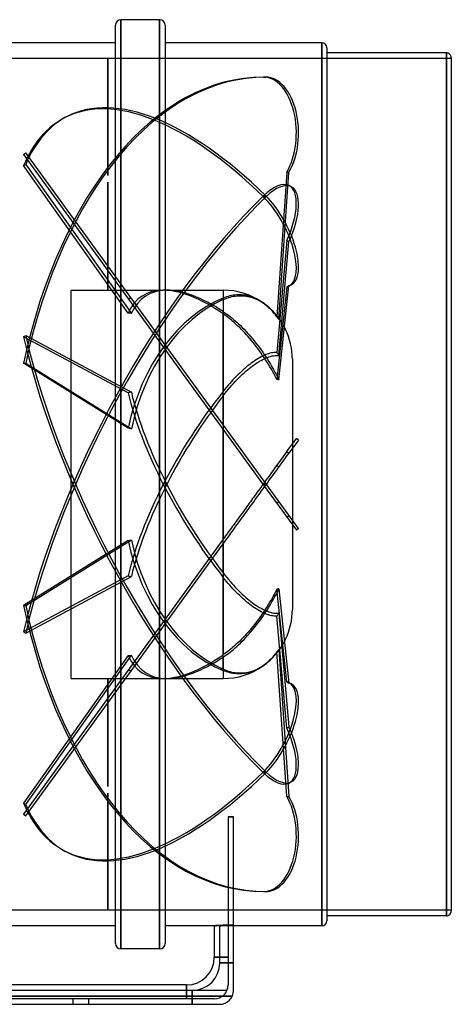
# Model space of a CAD drawing. Header units: millimetres. Extents: x -225 to 225, y -188 to 168.
# Tile 2 of 2: x 69 to 225, y -188 to 168. Entities that reach past the tile are written whole.
import ezdxf

# ---------------------------------------------------------------- set-up
doc = ezdxf.new("R2010")
doc.units = ezdxf.units.MM
doc.layers.add('HIDDEN', color=7, linetype='Continuous')
doc.layers.add('THICK', color=7, linetype='Continuous')

msp = doc.modelspace()

# ---------------------------------------------------------------- linework, layer by layer
at = {"layer": 'HIDDEN'}
for p, q in [((105.5, 0), (105.5, 168)), ((119.5, 0), (119.5, 168)), ((178.2, 0), (178.2, 159.6)), ((100.75, 154), (-225, 154)), ((100.75, 154), (100.75, 154)), ((100.75, 154), (100.75, 154)), ((100.75, 154), (100.75, 154)), ((100.75, 154), (100.75, 154)), ((100.75, 154), (100.75, 154)), ((100.75, 154), (100.75, 154)), ((100.75, 154), (100.75, 154)), ((100.75, 154), (100.75, 154)), ((100.75, 154), (100.75, 154)), ((100.75, 154), (100.75, 154)), ((100.75, 154), (100.75, 154)), ((100.75, 154), (100.75, 154)), ((100.75, 154), (100.75, 154)), ((100.75, 111.66), (100.75, 154)), ((100.75, 154), (100.75, 111.67)), ((100.75, 154), (100.75, 154)), ((100.75, 154), (100.75, 154)), ((100.75, 154), (100.75, 154)), ((100.75, 154), (100.75, 154)), ((100.75, 154), (100.75, 154)), ((100.75, 154), (100.75, 154)), ((100.75, 154), (100.75, 154)), ((100.75, 154), (100.75, 154)), ((100.75, 154), (100.75, 154)), ((100.75, 154), (100.75, 154)), ((100.75, 154), (100.75, 154)), ((100.75, 154), (100.75, 154)), ((100.75, 154), (100.75, 154)), ((100.75, 154), (100.75, 154)), ((100.75, 154), (100.75, 154)), ((100.75, 154), (100.75, 154)), ((100.75, 154), (100.75, 154)), ((100.75, 154), (100.75, 154)), ((100.75, 154), (100.75, 154)), ((100.75, 154), (100.75, 154)), ((100.75, 154), (100.75, 154)), ((100.75, 154), (100.75, 154)), ((100.75, 154), (100.75, 154)), ((100.75, 154), (100.75, 154)), ((100.75, 154), (100.75, 154)), ((100.75, 154), (100.75, 154)), ((100.75, 154), (100.75, 154)), ((100.75, 154), (100.75, 154)), ((100.75, 154), (100.75, 154)), ((100.75, 154), (100.75, 154)), ((100.75, 154), (100.75, 154)), ((100.75, 154), (100.75, 154)), ((100.75, 154), (100.75, 154)), ((100.75, 154), (100.75, 154)), ((100.75, 154), (100.75, 154)), ((100.75, 154), (100.75, 154)), ((100.75, 154), (100.75, 154)), ((100.75, 154), (100.75, 154)), ((100.75, 154), (100.75, 154)), ((100.75, 154), (100.75, 154)), ((100.75, 154), (100.75, 154)), ((100.75, 154), (100.75, 154)), ((100.75, 154), (100.75, 154)), ((100.75, 154), (100.75, 154)), ((100.75, 154), (100.75, 154)), ((100.75, 154), (100.75, 154)), ((100.75, 154), (100.75, 154)), ((100.75, 154), (100.75, 154)), ((100.75, 154), (100.75, 154)), ((225, 154), (100.75, 154)), ((223.2, 0), (223.2, 156)), ((157.1, 147.25), (157.9, 147.25)), ((86.05, 133.01), (85.24, 132.59)), ((70.24, 119.25), (71.05, 119.84)), ((70.24, 119.25), (157.1, -0.29)), ((157.9, 0.29), (71.05, 119.84)), ((70.24, 115.28), (71.05, 115.7)), ((108.07, 61.9), (70.24, 115.28)), ((71.05, 115.7), (109.26, 61.79)), ((165.47, 112.83), (161.91, 60.56)), ((162.66, 59.66), (166.28, 112.83)), ((165.47, 112.83), (166.28, 112.83)), ((100.75, 70.2), (100.75, 109.26)), ((100.75, 109.26), (100.75, 70.2)), ((167.12, 107.59), (166.31, 108)), ((157.1, 103.91), (157.9, 104.33)), ((157.1, 104.33), (157.9, 103.91)), ((165.47, 88.15), (161.91, 47.72)), ((162.66, 46.61), (166.28, 87.73)), ((165.47, 88.15), (166.28, 87.73)), ((165.47, 71.42), (161.91, 37.93)), ((162.66, 37.77), (166.28, 71.84)), ((165.47, 71.42), (166.28, 71.84)), ((167.12, 72.14), (166.31, 71.72)), ((87.5, 0), (87.5, 70.2)), ((87.5, 70.2), (100.75, 70.2)), ((100.75, 70.2), (100.75, 70.2)), ((100.75, 70.2), (100.75, 70.2)), ((100.75, 70.2), (100.75, 70.2)), ((100.75, 70.2), (100.75, 70.2)), ((100.75, 70.2), (100.75, 70.2)), ((100.75, 70.2), (100.75, 70.2)), ((100.75, 70.2), (100.75, 70.2)), ((100.75, 70.2), (100.75, 70.2)), ((100.75, 70.2), (100.75, 70.2)), ((100.75, 70.2), (100.75, 70.2)), ((100.75, 70.2), (100.75, 70.2)), ((100.75, 70.2), (100.75, 70.2)), ((100.75, 70.2), (100.75, 70.2)), ((100.75, 70.2), (100.75, 70.2)), ((100.75, 70.2), (100.75, 70.2)), ((100.75, 70.2), (100.75, 70.2)), ((100.75, 70.2), (100.75, 70.2)), ((100.75, 70.2), (100.75, 70.2)), ((100.75, 70.2), (100.75, 70.2)), ((100.75, 70.2), (100.75, 70.2)), ((100.75, 70.2), (100.75, 70.2)), ((100.75, 70.2), (100.75, 70.2)), ((100.75, 70.2), (100.75, 70.2)), ((100.75, 70.2), (100.75, 70.2)), ((100.75, 70.2), (100.75, 70.2)), ((100.75, 70.2), (100.75, 70.2)), ((100.75, 70.2), (100.75, 70.2)), ((100.75, 70.2), (100.75, 70.2)), ((100.75, 70.2), (100.75, 70.2)), ((100.75, 70.2), (100.75, 70.2)), ((100.75, 70.2), (100.75, 70.2)), ((100.75, 70.2), (100.75, 70.2)), ((100.75, 70.2), (100.75, 70.2)), ((100.75, 70.2), (100.75, 70.2)), ((100.75, 70.2), (100.75, 70.2)), ((100.75, 70.2), (100.75, 70.2)), ((100.75, 70.2), (100.75, 70.2)), ((100.75, 70.2), (100.75, 70.2)), ((100.75, 70.2), (100.75, 70.2)), ((100.75, 70.2), (100.75, 70.2)), ((100.75, 70.2), (100.75, 70.2)), ((100.75, 70.2), (100.75, 70.2)), ((100.75, 70.2), (100.75, 70.2)), ((100.75, 70.2), (100.75, 70.2)), ((100.75, 70.2), (100.75, 70.2)), ((100.75, 70.2), (100.75, 70.2)), ((100.75, 70.2), (100.75, 70.2)), ((100.75, 70.2), (100.75, 70.2)), ((100.75, 70.2), (100.75, 70.2)), ((100.75, 70.2), (100.75, 70.2)), ((100.75, 70.2), (100.75, 70.2)), ((100.75, 70.2), (100.75, 70.2)), ((100.75, 70.2), (100.75, 70.2)), ((100.75, 70.2), (100.75, 70.2)), ((100.75, 70.2), (100.75, 70.2)), ((100.75, 70.2), (100.75, 70.2)), ((100.75, 70.2), (100.75, 70.2)), ((100.75, 70.2), (100.75, 70.2)), ((100.75, 70.2), (100.75, 70.2)), ((100.75, 70.2), (100.75, 70.2)), ((100.75, 70.2), (100.75, 70.2)), ((100.75, 70.2), (100.75, 70.2)), ((100.75, 70.2), (100.75, 70.2)), ((100.75, 70.2), (100.75, 70.2)), ((100.75, 70.2), (100.75, 70.2)), ((100.75, 70.2), (100.75, 70.2)), ((100.75, 70.2), (100.75, 70.2)), ((100.75, 70.2), (100.75, 70.2)), ((100.75, 70.2), (100.75, 70.2)), ((100.75, 70.2), (100.75, 70.2)), ((100.75, 70.2), (100.75, 70.2)), ((100.75, 70.2), (100.75, 70.2)), ((100.75, 70.2), (100.75, 70.2)), ((100.75, 70.2), (100.75, 70.2)), ((100.75, 70.2), (100.75, 70.2)), ((100.75, 70.2), (120.82, 70.2)), ((122.05, 70.2), (142.5, 70.2)), ((142.5, 70.2), (142.5, 62.45)), ((143.72, 67.79), (143.11, 67.58)), ((144.32, 67.97), (143.72, 67.79)), ((144.91, 68.12), (144.32, 67.97)), ((144.41, 67.54), (145.04, 67.72)), ((145.49, 68.24), (144.91, 68.12)), ((145.04, 67.72), (145.66, 67.87)), ((146.07, 68.34), (145.49, 68.24)), ((145.66, 67.87), (146.26, 67.98)), ((146.66, 68.42), (146.07, 68.34)), ((146.26, 67.98), (146.87, 68.08)), ((147.27, 68.47), (146.66, 68.42)), ((146.87, 68.08), (147.51, 68.15)), ((147.89, 68.5), (147.27, 68.47)), ((147.51, 68.15), (148.15, 68.19)), ((148.52, 68.5), (147.89, 68.5)), ((148.15, 68.19), (148.8, 68.2)), ((149.14, 68.48), (148.52, 68.5)), ((148.8, 68.2), (149.46, 68.18)), ((149.77, 68.42), (149.14, 68.48)), ((149.46, 68.18), (150.12, 68.13)), ((150.39, 68.34), (149.77, 68.42)), ((150.12, 68.13), (150.77, 68.05)), ((151, 68.23), (150.39, 68.34)), ((150.77, 68.05), (151.41, 67.93)), ((151.6, 68.1), (151, 68.23)), ((151.41, 67.93), (152.03, 67.8)), ((152.18, 67.94), (151.6, 68.1)), ((152.03, 67.8), (152.64, 67.63)), ((152.75, 67.76), (152.18, 67.94)), ((153.34, 67.55), (152.75, 67.76)), ((143.11, 67.58), (142.5, 67.35)), ((142.5, 66.83), (143.14, 67.1)), ((142.5, 66.83), (142.5, 33.63)), ((143.14, 67.1), (143.78, 67.33)), ((143.78, 67.33), (144.41, 67.54)), ((152.64, 67.63), (153.24, 67.44)), ((153.24, 67.44), (153.85, 67.22)), ((153.93, 67.31), (153.34, 67.55)), ((153.85, 67.22), (154.48, 66.96)), ((154.53, 67.04), (153.93, 67.31)), ((154.48, 66.96), (155.11, 66.66)), ((155.13, 66.73), (154.53, 67.04)), ((155.11, 66.66), (155.74, 66.33)), ((155.72, 66.4), (155.13, 66.73)), ((156.31, 66.03), (155.72, 66.4)), ((155.74, 66.33), (156.36, 65.96)), ((156.89, 65.65), (156.31, 66.03)), ((156.36, 65.96), (156.97, 65.57)), ((157.48, 65.21), (156.89, 65.65)), ((156.97, 65.57), (157.55, 65.15)), ((158.05, 64.75), (157.48, 65.21)), ((157.55, 65.15), (158.12, 64.72)), ((158.61, 64.28), (158.05, 64.75)), ((158.12, 64.72), (158.79, 64.16)), ((159.17, 63.75), (158.61, 64.28)), ((158.79, 64.16), (159.46, 63.54)), ((142.5, 62.45), (143.13, 62.03)), ((143.1, 61.2), (142.5, 61.62)), ((142.5, 21.5), (142.5, 61.62)), ((143.7, 60.76), (143.1, 61.2)), ((143.13, 62.03), (143.76, 61.58)), ((144.3, 60.3), (143.7, 60.76)), ((143.76, 61.58), (144.39, 61.12)), ((144.39, 61.12), (145, 60.64)), ((145, 60.64), (145.61, 60.15)), ((159.74, 63.18), (159.17, 63.75)), ((159.46, 63.54), (160.15, 62.85)), ((160.3, 62.58), (159.74, 63.18)), ((160.15, 62.85), (160.82, 62.1)), ((160.86, 61.93), (160.3, 62.58)), ((160.82, 62.1), (161.47, 61.31)), ((161.39, 61.26), (160.86, 61.93)), ((161.91, 60.56), (161.39, 61.26)), ((161.47, 61.31), (162.08, 60.5)), ((162.04, 60.42), (161.91, 60.56)), ((144.89, 59.84), (144.3, 60.3)), ((145.46, 59.37), (144.89, 59.84)), ((146.03, 58.88), (145.46, 59.37)), ((145.61, 60.15), (146.21, 59.66)), ((146.62, 58.37), (146.03, 58.88)), ((146.21, 59.66), (146.81, 59.14)), ((147.22, 57.82), (146.62, 58.37)), ((146.81, 59.14), (147.43, 58.58)), ((147.83, 57.25), (147.22, 57.82)), ((147.43, 58.58), (148.07, 57.99)), ((148.45, 56.65), (147.83, 57.25)), ((148.07, 57.99), (148.71, 57.38)), ((148.71, 57.38), (149.36, 56.74)), ((162.16, 60.27), (162.04, 60.42)), ((162.08, 60.5), (162.66, 59.66)), ((162.29, 60.12), (162.16, 60.27)), ((162.41, 59.97), (162.29, 60.12)), ((162.53, 59.82), (162.41, 59.97)), ((162.66, 59.66), (162.53, 59.82)), ((70.24, 53.36), (71.05, 53.78)), ((71.05, 53.78), (109.26, 33.33)), ((149.07, 56.03), (148.45, 56.65)), ((149.69, 55.39), (149.07, 56.03)), ((149.36, 56.74), (150.01, 56.07)), ((150.3, 54.74), (149.69, 55.39)), ((150.01, 56.07), (150.65, 55.39)), ((150.91, 54.07), (150.3, 54.74)), ((150.65, 55.39), (151.28, 54.7)), ((151.5, 53.41), (150.91, 54.07)), ((151.28, 54.7), (151.9, 54.01)), ((152.08, 52.74), (151.5, 53.41)), ((151.9, 54.01), (152.5, 53.31)), ((108.07, 33.11), (70.24, 53.36)), ((152.64, 52.07), (152.08, 52.74)), ((152.5, 53.31), (153.09, 52.61)), ((153.22, 51.37), (152.64, 52.07)), ((153.09, 52.61), (153.7, 51.87)), ((153.8, 50.63), (153.22, 51.37)), ((153.7, 51.87), (154.32, 51.1)), ((154.39, 49.87), (153.8, 50.63)), ((154.32, 51.1), (154.94, 50.29)), ((154.99, 49.08), (154.39, 49.87)), ((154.94, 50.29), (155.56, 49.46)), ((155.58, 48.28), (154.99, 49.08)), ((155.56, 49.46), (156.17, 48.62)), ((156.16, 47.46), (155.58, 48.28)), ((156.73, 46.64), (156.16, 47.46)), ((156.73, 46.35), (156.16, 46.06)), ((156.17, 48.62), (156.77, 47.76)), ((157.29, 45.81), (156.73, 46.64)), ((157.29, 46.61), (156.73, 46.35)), ((156.77, 47.76), (157.36, 46.91)), ((157.83, 46.84), (157.29, 46.61)), ((157.36, 46.91), (157.93, 46.06)), ((158.34, 47.04), (157.83, 46.84)), ((158.86, 47.21), (158.34, 47.04)), ((159.38, 47.37), (158.86, 47.21)), ((159.91, 47.5), (159.38, 47.37)), ((159.56, 46.27), (160.11, 46.41)), ((160.43, 47.6), (159.91, 47.5)), ((160.11, 46.41), (160.66, 46.52)), ((160.94, 47.67), (160.43, 47.6)), ((160.66, 46.52), (161.19, 46.59)), ((161.43, 47.71), (160.94, 47.67)), ((161.19, 46.59), (161.71, 46.63)), ((161.91, 47.72), (161.43, 47.71)), ((161.71, 46.63), (162.2, 46.63)), ((162.04, 47.53), (161.91, 47.72)), ((162.16, 47.35), (162.04, 47.53)), ((162.29, 47.17), (162.16, 47.35)), ((162.2, 46.63), (162.66, 46.61)), ((162.41, 46.98), (162.29, 47.17)), ((162.53, 46.79), (162.41, 46.98)), ((162.66, 46.61), (162.53, 46.79)), ((108.07, 20.36), (70.24, 43.78)), ((70.24, 43.78), (71.05, 43.78)), ((71.05, 43.78), (109.26, 20.12)), ((151.5, 42.93), (150.91, 42.45)), ((152.08, 43.39), (151.5, 42.93)), ((152.64, 43.82), (152.08, 43.39)), ((152.5, 42.39), (153.09, 42.83)), ((153.22, 44.23), (152.64, 43.82)), ((153.09, 42.83), (153.7, 43.27)), ((153.8, 44.64), (153.22, 44.23)), ((153.7, 43.27), (154.32, 43.69)), ((154.39, 45.03), (153.8, 44.64)), ((154.32, 43.69), (154.94, 44.1)), ((154.99, 45.4), (154.39, 45.03)), ((154.94, 44.1), (155.56, 44.48)), ((155.58, 45.74), (154.99, 45.4)), ((155.56, 44.48), (156.17, 44.83)), ((156.16, 46.06), (155.58, 45.74)), ((156.17, 44.83), (156.77, 45.15)), ((156.77, 45.15), (157.36, 45.43)), ((157.83, 45), (157.29, 45.81)), ((157.36, 45.43), (157.93, 45.69)), ((158.34, 44.19), (157.83, 45)), ((157.93, 46.06), (158.47, 45.22)), ((157.93, 45.69), (158.47, 45.9)), ((158.86, 43.36), (158.34, 44.19)), ((158.47, 45.9), (159.01, 46.1)), ((158.47, 45.22), (159.01, 44.36)), ((159.38, 42.5), (158.86, 43.36)), ((159.01, 46.1), (159.56, 46.27)), ((159.01, 44.36), (159.56, 43.45)), ((159.56, 43.45), (160.11, 42.52)), ((167.5, 45.2), (167.5, 0)), ((147.83, 39.63), (147.22, 39.01)), ((148.45, 40.23), (147.83, 39.63)), ((149.07, 40.82), (148.45, 40.23)), ((148.71, 39.07), (149.36, 39.69)), ((149.69, 41.39), (149.07, 40.82)), ((149.36, 39.69), (150.01, 40.29)), ((150.3, 41.93), (149.69, 41.39)), ((150.01, 40.29), (150.65, 40.86)), ((150.91, 42.45), (150.3, 41.93)), ((150.65, 40.86), (151.28, 41.4)), ((151.28, 41.4), (151.9, 41.91)), ((151.9, 41.91), (152.5, 42.39)), ((159.91, 41.61), (159.38, 42.5)), ((160.43, 40.7), (159.91, 41.61)), ((160.11, 42.52), (160.66, 41.57)), ((160.94, 39.78), (160.43, 40.7)), ((160.66, 41.57), (161.19, 40.61)), ((161.43, 38.85), (160.94, 39.78)), ((161.19, 40.61), (161.71, 39.65)), ((161.71, 39.65), (162.2, 38.7)), ((144.3, 35.81), (143.7, 35.11)), ((144.89, 36.49), (144.3, 35.81)), ((145.46, 37.14), (144.89, 36.49)), ((145, 35.12), (145.61, 35.81)), ((146.03, 37.76), (145.46, 37.14)), ((145.61, 35.81), (146.21, 36.47)), ((146.62, 38.39), (146.03, 37.76)), ((146.21, 36.47), (146.81, 37.13)), ((147.22, 39.01), (146.62, 38.39)), ((146.81, 37.13), (147.43, 37.78)), ((147.43, 37.78), (148.07, 38.43)), ((148.07, 38.43), (148.71, 39.07)), ((161.91, 37.93), (161.43, 38.85)), ((162.04, 37.91), (161.91, 37.93)), ((162.16, 37.88), (162.04, 37.91)), ((162.29, 37.86), (162.16, 37.88)), ((162.2, 38.7), (162.66, 37.77)), ((162.41, 37.83), (162.29, 37.86)), ((162.53, 37.8), (162.41, 37.83)), ((162.66, 37.77), (162.53, 37.8)), ((143.1, 34.38), (142.5, 33.63)), ((142.5, 32.05), (143.13, 32.85)), ((142.5, 32.05), (142.5, 0)), ((143.7, 35.11), (143.1, 34.38)), ((143.13, 32.85), (143.76, 33.63)), ((143.76, 33.63), (144.39, 34.39)), ((144.39, 34.39), (145, 35.12)), ((142.5, 0), (142.5, 19.8)), ((165.47, 11.83), (168.95, 16.6)), ((169.75, 16.02), (166.28, 11.24)), ((169.75, 16.02), (168.95, 16.6)), ((165.47, 11.83), (161.91, 6.92)), ((162.66, 6.25), (166.28, 11.24)), ((165.47, 11.83), (166.28, 11.24)), ((159.96, 4.24), (159.45, 3.54)), ((160.47, 4.94), (159.96, 4.24)), ((160.96, 5.62), (160.47, 4.94)), ((160.48, 3.25), (160.95, 3.9)), ((160.95, 3.9), (161.4, 4.52)), ((161.45, 6.28), (160.96, 5.62)), ((161.4, 4.52), (161.84, 5.12)), ((161.91, 6.92), (161.45, 6.28)), ((161.84, 5.12), (162.26, 5.7)), ((162.04, 6.81), (161.91, 6.92)), ((162.16, 6.69), (162.04, 6.81)), ((162.29, 6.58), (162.16, 6.69)), ((162.26, 5.7), (162.66, 6.25)), ((162.41, 6.47), (162.29, 6.58)), ((162.53, 6.36), (162.41, 6.47)), ((162.66, 6.25), (162.53, 6.36)), ((142.5, 0), (142.5, -19.8)), ((156.88, 0), (156.48, -0.56)), ((157.42, 0.74), (156.88, 0)), ((157.1, 0.29), (157.9, -0.29)), ((157.1, -0.29), (157.9, 0.29)), ((157.94, 1.45), (157.42, 0.74)), ((169.75, -16.02), (157.9, 0.29)), ((158.44, 2.14), (157.94, 1.45)), ((158.12, 0), (158.58, 0.64)), ((158.94, 2.83), (158.44, 2.14)), ((158.58, 0.64), (159.05, 1.29)), ((159.45, 3.54), (158.94, 2.83)), ((159.05, 1.29), (159.53, 1.95)), ((159.53, 1.95), (160.01, 2.6)), ((160.01, 2.6), (160.48, 3.25)), ((167.5, 0), (167.5, -45.2)), ((87.5, -70.2), (87.5, 0)), ((105.5, -168), (105.5, 0)), ((119.5, -168), (119.5, 0)), ((142.5, -32.05), (142.5, 0)), ((154.38, -3.44), (153.96, -4.02)), ((154.81, -2.86), (154.38, -3.44)), ((155.23, -2.27), (154.81, -2.86)), ((155.65, -1.7), (155.23, -2.27)), ((155.48, -3.63), (155.94, -3)), ((156.07, -1.12), (155.65, -1.7)), ((155.94, -3), (156.39, -2.37)), ((156.48, -0.56), (156.07, -1.12)), ((156.39, -2.37), (156.84, -1.76)), ((156.84, -1.76), (157.28, -1.16)), ((157.1, -0.29), (168.95, -16.6)), ((157.28, -1.16), (157.7, -0.57)), ((157.7, -0.57), (158.12, 0)), ((178.2, -159.6), (178.2, 0)), ((223.2, -156), (223.2, 0)), ((151.91, -6.85), (151.49, -7.42)), ((152.31, -6.29), (151.91, -6.85)), ((152.71, -5.74), (152.31, -6.29)), ((153.12, -5.17), (152.71, -5.74)), ((152.74, -7.4), (153.18, -6.79)), ((153.54, -4.6), (153.12, -5.17)), ((153.18, -6.79), (153.63, -6.17)), ((153.96, -4.02), (153.54, -4.6)), ((153.63, -6.17), (154.09, -5.54)), ((154.09, -5.54), (154.55, -4.91)), ((154.55, -4.91), (155.02, -4.27)), ((155.02, -4.27), (155.48, -3.63)), ((162.04, -6.81), (161.91, -6.92)), ((162.16, -6.69), (162.04, -6.81)), ((162.29, -6.58), (162.16, -6.69)), ((162.41, -6.47), (162.29, -6.58)), ((162.53, -6.36), (162.41, -6.47)), ((162.66, -6.25), (162.53, -6.36)), ((149.33, -10.4), (148.88, -11.01)), ((149.77, -9.79), (149.33, -10.4)), ((150.21, -9.19), (149.77, -9.79)), ((149.96, -11.23), (150.44, -10.56)), ((150.64, -8.59), (150.21, -9.19)), ((150.44, -10.56), (150.92, -9.91)), ((151.07, -8), (150.64, -8.59)), ((150.92, -9.91), (151.39, -9.26)), ((151.49, -7.42), (151.07, -8)), ((151.39, -9.26), (151.85, -8.63)), ((151.85, -8.63), (152.3, -8.01)), ((152.3, -8.01), (152.74, -7.4)), ((146.7, -14.02), (146.28, -14.6)), ((147.13, -13.43), (146.7, -14.02)), ((147.56, -12.83), (147.13, -13.43)), ((148, -12.22), (147.56, -12.83)), ((147.56, -14.53), (148.03, -13.88)), ((148.44, -11.62), (148, -12.22)), ((148.03, -13.88), (148.51, -13.22)), ((148.88, -11.01), (148.44, -11.62)), ((148.51, -13.22), (149, -12.55)), ((149, -12.55), (149.48, -11.89)), ((149.48, -11.89), (149.96, -11.23)), ((165.47, -11.83), (166.28, -11.24)), ((144.21, -17.44), (143.79, -18.02)), ((144.63, -16.86), (144.21, -17.44)), ((145.05, -16.29), (144.63, -16.86)), ((144.84, -18.28), (145.29, -17.65)), ((145.46, -15.72), (145.05, -16.29)), ((145.29, -17.65), (145.74, -17.03)), ((145.86, -15.17), (145.46, -15.72)), ((145.74, -17.03), (146.19, -16.42)), ((146.28, -14.6), (145.86, -15.17)), ((146.19, -16.42), (146.63, -15.81)), ((146.63, -15.81), (147.09, -15.17)), ((147.09, -15.17), (147.56, -14.53)), ((169.75, -16.02), (168.95, -16.6)), ((108.07, -20.36), (70.24, -43.78)), ((71.05, -43.78), (109.26, -20.12)), ((142.5, -19.8), (108.07, -67.18)), ((142.93, -19.2), (142.5, -19.8)), ((142.5, -21.5), (142.97, -20.85)), ((143.36, -18.61), (142.93, -19.2)), ((142.97, -20.85), (143.44, -20.2)), ((143.79, -18.02), (143.36, -18.61)), ((143.44, -20.2), (143.91, -19.56)), ((143.91, -19.56), (144.37, -18.92)), ((144.37, -18.92), (144.84, -18.28)), ((109.26, -67.25), (142.5, -21.5)), ((142.5, -21.5), (142.5, -61.62)), ((108.07, -33.11), (70.24, -53.36)), ((71.05, -53.78), (109.26, -33.33)), ((142.5, -32.05), (143.13, -32.85)), ((143.1, -34.38), (142.5, -33.63)), ((142.5, -66.83), (142.5, -33.63)), ((143.7, -35.11), (143.1, -34.38)), ((143.13, -32.85), (143.76, -33.63)), ((144.3, -35.81), (143.7, -35.11)), ((143.76, -33.63), (144.39, -34.39)), ((144.39, -34.39), (145, -35.12)), ((145, -35.12), (145.61, -35.81)), ((144.89, -36.49), (144.3, -35.81)), ((145.46, -37.14), (144.89, -36.49)), ((146.03, -37.76), (145.46, -37.14)), ((145.61, -35.81), (146.21, -36.47)), ((146.62, -38.39), (146.03, -37.76)), ((146.21, -36.47), (146.81, -37.13)), ((147.22, -39.01), (146.62, -38.39)), ((146.81, -37.13), (147.43, -37.78)), ((147.83, -39.63), (147.22, -39.01)), ((147.43, -37.78), (148.07, -38.43)), ((148.07, -38.43), (148.71, -39.07)), ((148.71, -39.07), (149.36, -39.69)), ((161.43, -38.85), (160.94, -39.78)), ((161.91, -37.93), (161.43, -38.85)), ((161.71, -39.65), (162.2, -38.7)), ((162.04, -37.91), (161.91, -37.93)), ((165.47, -71.42), (161.91, -37.93)), ((162.16, -37.88), (162.04, -37.91)), ((162.29, -37.86), (162.16, -37.88)), ((162.2, -38.7), (162.66, -37.77)), ((162.41, -37.83), (162.29, -37.86)), ((162.53, -37.8), (162.41, -37.83)), ((162.66, -37.77), (162.53, -37.8)), ((162.66, -37.77), (166.28, -71.84)), ((148.45, -40.23), (147.83, -39.63)), ((149.07, -40.82), (148.45, -40.23)), ((149.69, -41.39), (149.07, -40.82)), ((149.36, -39.69), (150.01, -40.29)), ((150.3, -41.93), (149.69, -41.39)), ((150.01, -40.29), (150.65, -40.86)), ((150.91, -42.45), (150.3, -41.93)), ((150.65, -40.86), (151.28, -41.4)), ((151.5, -42.93), (150.91, -42.45)), ((151.28, -41.4), (151.9, -41.91)), ((151.9, -41.91), (152.5, -42.39)), ((152.5, -42.39), (153.09, -42.83)), ((159.38, -42.5), (158.86, -43.36)), ((159.91, -41.61), (159.38, -42.5)), ((159.56, -43.45), (160.11, -42.52)), ((160.43, -40.7), (159.91, -41.61)), ((160.11, -42.52), (160.66, -41.57)), ((160.94, -39.78), (160.43, -40.7)), ((160.66, -41.57), (161.19, -40.61)), ((161.19, -40.61), (161.71, -39.65)), ((70.24, -43.78), (71.05, -43.78)), ((152.08, -43.39), (151.5, -42.93)), ((152.64, -43.82), (152.08, -43.39)), ((153.22, -44.23), (152.64, -43.82)), ((153.09, -42.83), (153.7, -43.27)), ((153.8, -44.64), (153.22, -44.23)), ((153.7, -43.27), (154.32, -43.69)), ((154.39, -45.03), (153.8, -44.64)), ((154.32, -43.69), (154.94, -44.1)), ((154.99, -45.4), (154.39, -45.03)), ((154.94, -44.1), (155.56, -44.48)), ((155.58, -45.74), (154.99, -45.4)), ((155.56, -44.48), (156.17, -44.83)), ((156.16, -46.06), (155.58, -45.74)), ((156.73, -46.35), (156.16, -46.06)), ((156.17, -44.83), (156.77, -45.15)), ((157.29, -45.81), (156.73, -46.64)), ((156.77, -45.15), (157.36, -45.43)), ((157.83, -45), (157.29, -45.81)), ((157.36, -45.43), (157.93, -45.69)), ((157.36, -46.91), (157.93, -46.06)), ((158.34, -44.19), (157.83, -45)), ((157.93, -46.06), (158.47, -45.22)), ((157.93, -45.69), (158.47, -45.9)), ((158.86, -43.36), (158.34, -44.19)), ((158.47, -45.22), (159.01, -44.36)), ((158.47, -45.9), (159.01, -46.1)), ((159.01, -44.36), (159.56, -43.45)), ((159.01, -46.1), (159.56, -46.27)), ((159.56, -46.27), (160.11, -46.41)), ((154.99, -49.08), (154.39, -49.87)), ((154.94, -50.29), (155.56, -49.46)), ((155.58, -48.28), (154.99, -49.08)), ((155.56, -49.46), (156.17, -48.62)), ((156.16, -47.46), (155.58, -48.28)), ((156.73, -46.64), (156.16, -47.46)), ((156.17, -48.62), (156.77, -47.76)), ((157.29, -46.61), (156.73, -46.35)), ((156.77, -47.76), (157.36, -46.91)), ((157.83, -46.84), (157.29, -46.61)), ((158.34, -47.04), (157.83, -46.84)), ((158.86, -47.21), (158.34, -47.04)), ((159.38, -47.37), (158.86, -47.21)), ((159.91, -47.5), (159.38, -47.37)), ((160.43, -47.6), (159.91, -47.5)), ((160.11, -46.41), (160.66, -46.52)), ((160.94, -47.67), (160.43, -47.6)), ((160.66, -46.52), (161.19, -46.59)), ((161.43, -47.71), (160.94, -47.67)), ((161.19, -46.59), (161.71, -46.63)), ((161.91, -47.72), (161.43, -47.71)), ((161.71, -46.63), (162.2, -46.63)), ((162.04, -47.53), (161.91, -47.72)), ((165.47, -88.15), (161.91, -47.72)), ((162.16, -47.35), (162.04, -47.53)), ((162.29, -47.17), (162.16, -47.35)), ((162.2, -46.63), (162.66, -46.61)), ((162.41, -46.98), (162.29, -47.17)), ((162.53, -46.79), (162.41, -46.98)), ((162.66, -46.61), (162.53, -46.79)), ((162.66, -46.61), (166.28, -87.73)), ((70.24, -53.36), (71.05, -53.78)), ((152.08, -52.74), (151.5, -53.41)), ((151.9, -54.01), (152.5, -53.31)), ((152.64, -52.07), (152.08, -52.74)), ((152.5, -53.31), (153.09, -52.61)), ((153.22, -51.37), (152.64, -52.07)), ((153.09, -52.61), (153.7, -51.87)), ((153.8, -50.63), (153.22, -51.37)), ((153.7, -51.87), (154.32, -51.1)), ((154.39, -49.87), (153.8, -50.63)), ((154.32, -51.1), (154.94, -50.29)), ((148.45, -56.65), (147.83, -57.25)), ((149.07, -56.03), (148.45, -56.65)), ((148.71, -57.38), (149.36, -56.74)), ((149.69, -55.39), (149.07, -56.03)), ((149.36, -56.74), (150.01, -56.07)), ((150.3, -54.74), (149.69, -55.39)), ((150.01, -56.07), (150.65, -55.39)), ((150.91, -54.07), (150.3, -54.74)), ((150.65, -55.39), (151.28, -54.7)), ((151.5, -53.41), (150.91, -54.07)), ((151.28, -54.7), (151.9, -54.01)), ((144.3, -60.3), (143.7, -60.76)), ((144.89, -59.84), (144.3, -60.3)), ((145.46, -59.37), (144.89, -59.84)), ((145, -60.64), (145.61, -60.15)), ((146.03, -58.88), (145.46, -59.37)), ((145.61, -60.15), (146.21, -59.66)), ((146.62, -58.37), (146.03, -58.88)), ((146.21, -59.66), (146.81, -59.14)), ((147.22, -57.82), (146.62, -58.37)), ((146.81, -59.14), (147.43, -58.58)), ((147.83, -57.25), (147.22, -57.82)), ((147.43, -58.58), (148.07, -57.99)), ((148.07, -57.99), (148.71, -57.38)), ((161.47, -61.31), (162.08, -60.5)), ((162.04, -60.42), (161.91, -60.56)), ((162.16, -60.27), (162.04, -60.42)), ((162.08, -60.5), (162.66, -59.66)), ((162.29, -60.12), (162.16, -60.27)), ((162.41, -59.97), (162.29, -60.12)), ((162.53, -59.82), (162.41, -59.97)), ((162.66, -59.66), (162.53, -59.82)), ((162.66, -59.66), (166.28, -112.83)), ((108.07, -61.9), (70.24, -115.28)), ((71.05, -115.7), (109.26, -61.79)), ((143.1, -61.2), (142.5, -61.62)), ((142.5, -62.45), (143.13, -62.03)), ((142.5, -62.45), (142.5, -70.2)), ((143.7, -60.76), (143.1, -61.2)), ((143.13, -62.03), (143.76, -61.58)), ((143.76, -61.58), (144.39, -61.12)), ((144.39, -61.12), (145, -60.64)), ((159.17, -63.75), (158.61, -64.28)), ((158.79, -64.16), (159.46, -63.54)), ((159.74, -63.18), (159.17, -63.75)), ((159.46, -63.54), (160.15, -62.85)), ((160.3, -62.58), (159.74, -63.18)), ((160.15, -62.85), (160.82, -62.1)), ((160.86, -61.93), (160.3, -62.58)), ((160.82, -62.1), (161.47, -61.31)), ((161.39, -61.26), (160.86, -61.93)), ((161.91, -60.56), (161.39, -61.26)), ((165.47, -112.83), (161.91, -60.56)), ((108.07, -67.18), (70.24, -119.25)), ((71.05, -119.84), (109.26, -67.25)), ((142.5, -66.83), (143.14, -67.1)), ((143.11, -67.58), (142.5, -67.35)), ((143.72, -67.79), (143.11, -67.58)), ((143.14, -67.1), (143.78, -67.33)), ((143.78, -67.33), (144.41, -67.54)), ((144.41, -67.54), (145.04, -67.72)), ((152.03, -67.8), (152.64, -67.63)), ((152.64, -67.63), (153.24, -67.44)), ((153.34, -67.55), (152.75, -67.76)), ((153.24, -67.44), (153.85, -67.22)), ((153.93, -67.31), (153.34, -67.55)), ((153.85, -67.22), (154.48, -66.96)), ((154.53, -67.04), (153.93, -67.31)), ((154.48, -66.96), (155.11, -66.66)), ((155.13, -66.73), (154.53, -67.04)), ((155.11, -66.66), (155.74, -66.33)), ((155.72, -66.4), (155.13, -66.73)), ((156.31, -66.03), (155.72, -66.4)), ((155.74, -66.33), (156.36, -65.96)), ((156.89, -65.65), (156.31, -66.03)), ((156.36, -65.96), (156.96, -65.57)), ((157.48, -65.21), (156.89, -65.65)), ((156.96, -65.57), (157.55, -65.16)), ((158.05, -64.75), (157.48, -65.21)), ((157.55, -65.16), (158.12, -64.72)), ((158.61, -64.28), (158.05, -64.75)), ((158.12, -64.72), (158.79, -64.16)), ((87.5, -70.2), (100.75, -70.2)), ((100.75, -70.2), (100.75, -70.2)), ((100.75, -70.2), (100.75, -70.2)), ((100.75, -70.2), (100.75, -70.2)), ((100.75, -70.2), (100.75, -70.2)), ((100.75, -70.2), (100.75, -70.2)), ((100.75, -70.2), (100.75, -70.2)), ((100.75, -70.2), (100.75, -70.2)), ((100.75, -70.2), (100.75, -70.2)), ((100.75, -70.2), (100.75, -70.2)), ((100.75, -70.2), (100.75, -70.2)), ((100.75, -70.2), (100.75, -70.2)), ((100.75, -70.2), (100.75, -70.2)), ((100.75, -70.2), (100.75, -70.2)), ((100.75, -70.2), (100.75, -70.2)), ((100.75, -70.2), (100.75, -70.2)), ((100.75, -70.2), (100.75, -70.2)), ((100.75, -70.2), (100.75, -70.2)), ((100.75, -70.2), (100.75, -70.2)), ((100.75, -70.2), (100.75, -70.2)), ((100.75, -70.2), (100.75, -70.2)), ((100.75, -70.2), (100.75, -70.2)), ((100.75, -70.2), (100.75, -70.2)), ((100.75, -70.2), (100.75, -70.2)), ((100.75, -70.2), (100.75, -70.2)), ((100.75, -70.2), (100.75, -70.2)), ((100.75, -70.2), (100.75, -70.2)), ((100.75, -70.2), (100.75, -70.2)), ((100.75, -70.2), (100.75, -70.2)), ((100.75, -70.2), (100.75, -70.2)), ((100.75, -70.2), (100.75, -70.2)), ((100.75, -70.2), (100.75, -70.2)), ((100.75, -70.2), (100.75, -70.2)), ((100.75, -70.2), (100.75, -70.2)), ((100.75, -70.2), (100.75, -70.2)), ((100.75, -70.2), (100.75, -70.2)), ((100.75, -70.2), (100.75, -70.2)), ((100.75, -70.2), (100.75, -70.2)), ((100.75, -70.2), (100.75, -70.2)), ((100.75, -70.2), (100.75, -70.2)), ((100.75, -70.2), (100.75, -70.2)), ((100.75, -70.2), (100.75, -70.2)), ((100.75, -70.2), (100.75, -70.2)), ((100.75, -70.2), (100.75, -70.2)), ((100.75, -70.2), (100.75, -70.2)), ((100.75, -70.2), (100.75, -70.2)), ((100.75, -70.2), (100.75, -70.2)), ((100.75, -70.2), (100.75, -70.2)), ((100.75, -70.2), (100.75, -70.2)), ((100.75, -70.2), (100.75, -70.2)), ((100.75, -70.2), (100.75, -70.2)), ((100.75, -70.2), (100.75, -70.2)), ((100.75, -70.2), (100.75, -70.2)), ((100.75, -70.2), (100.75, -70.2)), ((100.75, -70.2), (100.75, -70.2)), ((100.75, -70.2), (100.75, -70.2)), ((100.75, -70.2), (100.75, -70.2)), ((100.75, -70.2), (100.75, -70.2)), ((100.75, -70.2), (100.75, -70.2)), ((100.75, -70.2), (100.75, -70.2)), ((100.75, -70.2), (100.75, -70.2)), ((100.75, -70.2), (100.75, -70.2)), ((100.75, -70.2), (100.75, -70.2)), ((100.75, -70.2), (100.75, -70.2)), ((100.75, -70.2), (100.75, -70.2)), ((100.75, -70.2), (100.75, -70.2)), ((100.75, -70.2), (100.75, -70.2)), ((100.75, -70.2), (100.75, -70.2)), ((100.75, -70.2), (100.75, -70.2)), ((100.75, -70.2), (100.75, -70.2)), ((100.75, -70.2), (100.75, -70.2)), ((100.75, -70.2), (100.75, -70.2)), ((100.75, -70.2), (100.75, -70.2)), ((100.75, -70.2), (100.75, -70.2)), ((100.75, -70.2), (100.75, -70.2)), ((100.75, -70.2), (100.75, -70.2)), ((100.75, -109.26), (100.75, -70.2)), ((100.75, -70.2), (100.75, -109.26)), ((100.75, -70.2), (120.82, -70.2)), ((122.05, -70.2), (142.5, -70.2)), ((144.32, -67.97), (143.72, -67.79)), ((144.91, -68.12), (144.32, -67.97)), ((145.49, -68.24), (144.91, -68.12)), ((145.04, -67.72), (145.66, -67.87)), ((146.07, -68.34), (145.49, -68.24)), ((145.66, -67.87), (146.26, -67.98)), ((146.66, -68.42), (146.07, -68.34)), ((146.26, -67.98), (146.87, -68.08)), ((147.27, -68.47), (146.66, -68.42)), ((146.87, -68.08), (147.5, -68.15)), ((147.89, -68.5), (147.27, -68.47)), ((147.5, -68.15), (148.15, -68.19)), ((148.52, -68.5), (147.89, -68.5)), ((148.15, -68.19), (148.8, -68.2)), ((149.14, -68.48), (148.52, -68.5)), ((148.8, -68.2), (149.46, -68.18)), ((149.77, -68.42), (149.14, -68.48)), ((149.46, -68.18), (150.12, -68.13)), ((150.39, -68.34), (149.77, -68.42)), ((150.12, -68.13), (150.77, -68.05)), ((151, -68.23), (150.39, -68.34)), ((150.77, -68.05), (151.41, -67.93)), ((151.6, -68.1), (151, -68.23)), ((151.41, -67.93), (152.03, -67.8)), ((152.18, -67.94), (151.6, -68.1)), ((152.75, -67.76), (152.18, -67.94)), ((165.47, -71.42), (166.28, -71.84)), ((167.12, -72.14), (166.31, -71.72)), ((165.47, -88.15), (166.28, -87.73)), ((157.1, -103.91), (157.9, -104.33)), ((157.1, -104.33), (157.9, -103.91)), ((167.12, -107.59), (166.31, -108)), ((100.75, -154), (100.75, -111.66)), ((100.75, -111.67), (100.75, -154)), ((165.47, -112.83), (166.28, -112.83)), ((70.24, -115.28), (71.05, -115.7)), ((70.24, -119.25), (71.05, -119.84)), ((146.25, -120.2), (144.25, -120.2)), ((86.05, -133.01), (85.24, -132.59)), ((157.1, -147.25), (157.9, -147.25)), ((100.75, -154), (-225, -154)), ((100.75, -154), (100.75, -154)), ((100.75, -154), (100.75, -154)), ((100.75, -154), (100.75, -154)), ((100.75, -154), (100.75, -154)), ((100.75, -154), (100.75, -154)), ((100.75, -154), (100.75, -154)), ((100.75, -154), (100.75, -154)), ((100.75, -154), (100.75, -154)), ((100.75, -154), (100.75, -154)), ((100.75, -154), (100.75, -154)), ((100.75, -154), (100.75, -154)), ((100.75, -154), (100.75, -154)), ((100.75, -154), (100.75, -154)), ((100.75, -154), (100.75, -154)), ((100.75, -154), (100.75, -154)), ((100.75, -154), (100.75, -154)), ((100.75, -154), (100.75, -154)), ((100.75, -154), (100.75, -154)), ((100.75, -154), (100.75, -154)), ((100.75, -154), (100.75, -154)), ((100.75, -154), (100.75, -154)), ((100.75, -154), (100.75, -154)), ((100.75, -154), (100.75, -154)), ((100.75, -154), (100.75, -154)), ((100.75, -154), (100.75, -154)), ((100.75, -154), (100.75, -154)), ((100.75, -154), (100.75, -154)), ((100.75, -154), (100.75, -154)), ((100.75, -154), (100.75, -154)), ((100.75, -154), (100.75, -154)), ((100.75, -154), (100.75, -154)), ((100.75, -154), (100.75, -154)), ((100.75, -154), (100.75, -154)), ((100.75, -154), (100.75, -154)), ((100.75, -154), (100.75, -154)), ((100.75, -154), (100.75, -154)), ((100.75, -154), (100.75, -154)), ((100.75, -154), (100.75, -154)), ((100.75, -154), (100.75, -154)), ((100.75, -154), (100.75, -154)), ((100.75, -154), (100.75, -154)), ((100.75, -154), (100.75, -154)), ((100.75, -154), (100.75, -154)), ((100.75, -154), (100.75, -154)), ((100.75, -154), (100.75, -154)), ((100.75, -154), (100.75, -154)), ((100.75, -154), (100.75, -154)), ((100.75, -154), (100.75, -154)), ((100.75, -154), (100.75, -154)), ((100.75, -154), (100.75, -154)), ((100.75, -154), (100.75, -154)), ((100.75, -154), (100.75, -154)), ((100.75, -154), (100.75, -154)), ((100.75, -154), (100.75, -154)), ((100.75, -154), (100.75, -154)), ((100.75, -154), (100.75, -154)), ((100.75, -154), (100.75, -154)), ((100.75, -154), (100.75, -154)), ((100.75, -154), (100.75, -154)), ((225, -154), (100.75, -154)), ((139.27, -159.6), (139.25, -159.6)), ((139.31, -159.6), (139.27, -159.6)), ((139.4, -159.59), (139.31, -159.6)), ((139.51, -159.58), (139.4, -159.59)), ((139.67, -159.57), (139.51, -159.58)), ((139.85, -159.56), (139.67, -159.57)), ((140.07, -159.55), (139.85, -159.56)), ((140.32, -159.54), (140.07, -159.55)), ((140.61, -159.52), (140.32, -159.54)), ((140.92, -159.5), (140.61, -159.52)), ((141.25, -159.49), (140.92, -159.5)), ((141.61, -159.47), (141.25, -159.49)), ((141.25, -159.6), (141.27, -159.6)), ((141.27, -159.6), (141.25, -159.6)), ((141.25, -173), (141.25, -159.6)), ((146.25, -159.6), (141.25, -159.6)), ((141.27, -159.6), (141.31, -159.6)), ((141.31, -159.6), (141.27, -159.6)), ((141.31, -159.6), (141.4, -159.59)), ((141.4, -159.59), (141.31, -159.6)), ((141.4, -159.59), (141.51, -159.58)), ((141.51, -159.58), (141.4, -159.59)), ((141.51, -159.58), (141.67, -159.57)), ((141.67, -159.57), (141.51, -159.58)), ((141.99, -159.45), (141.61, -159.47)), ((141.67, -159.57), (141.85, -159.56)), ((141.85, -159.56), (141.67, -159.57)), ((141.85, -159.56), (142.07, -159.55)), ((142.07, -159.55), (141.85, -159.56)), ((142.39, -159.43), (141.99, -159.45)), ((142.07, -159.55), (142.32, -159.54)), ((142.32, -159.54), (142.07, -159.55)), ((142.32, -159.54), (142.61, -159.52)), ((142.61, -159.52), (142.32, -159.54)), ((142.82, -159.42), (142.39, -159.43)), ((142.61, -159.52), (142.92, -159.5)), ((142.92, -159.5), (142.61, -159.52)), ((143.27, -159.4), (142.82, -159.42)), ((142.92, -159.5), (143.25, -159.49)), ((143.25, -159.49), (142.92, -159.5)), ((143.25, -159.49), (143.61, -159.47)), ((143.61, -159.47), (143.25, -159.49)), ((143.75, -159.38), (143.27, -159.4)), ((143.61, -159.47), (143.99, -159.45)), ((143.99, -159.45), (143.61, -159.47)), ((144.25, -159.36), (143.75, -159.38)), ((143.99, -159.45), (144.39, -159.43)), ((144.39, -159.43), (143.99, -159.45)), ((144.39, -159.43), (144.82, -159.42)), ((144.82, -159.42), (144.39, -159.43)), ((144.82, -159.42), (145.27, -159.4)), ((145.27, -159.4), (144.82, -159.42)), ((145.27, -159.4), (145.75, -159.38)), ((145.75, -159.38), (145.27, -159.4)), ((145.75, -159.38), (146.25, -159.36)), ((146.25, -159.36), (145.75, -159.38)), ((144.25, -171), (139.25, -171)), ((146.25, -173), (141.25, -173)), ((141.25, -173), (146.25, -173)), ((129.25, -181), (129.25, -186)), ((144.25, -181), (144.25, -181)), ((144.25, -181), (144.25, -181)), ((-145.83, -185), (145.83, -185)), ((145.83, -185), (-145.83, -185)), ((131.25, -183), (-131.25, -183)), ((129.25, -186), (129.25, -183)), ((131.25, -183), (131.25, -188)), ((131.25, -188), (131.25, -183)), ((146.25, -183), (146.25, -183)), ((146.25, -183), (146.25, -183)), ((88.25, -188), (88.25, -186)), ((88.25, -188), (88.25, -186)), ((93.75, -186), (93.75, -188)), ((93.75, -186), (93.75, -188)), ((139.25, -186), (139.25, -186)), ((139.25, -186), (139.25, -186)), ((139.25, -186), (139.25, -186)), ((139.25, -186), (139.25, -186)), ((141.25, -188), (141.25, -188)), ((141.25, -188), (141.25, -188)), ((141.25, -188), (141.25, -188)), ((141.25, -188), (141.25, -188))]:
    msp.add_line(p, q, dxfattribs=at)
for centre, radius, start, end in [((142.5, 45.2), 25, 54.8808, 90), ((142.5, 45.2), 25, 0, 51.3382), ((142.5, -45.2), 25, 308.6618, 0), ((142.5, -45.2), 25, 270, 305.1192), ((131.25, -173), 10, 270, 0)]:
    msp.add_arc(centre, radius, start, end, dxfattribs=at)
for centre, major_axis, ratio, start_param, end_param in [((157.1, -10), (0, -157.25), 0.587785, -3.141593, -1.919862), ((157.9, -10), (0, 157.25), 0.587785, 0, 1.22173), ((157.1, 127.09), (0, -20.16), 0.587785, 0.785398, 3.141593), ((157.9, 127.09), (0, 20.16), 0.587785, -2.356194, 0), ((157.1, -7.28), (71.86, -139.87), 0.415627, 2.251011, 3.141593), ((157.9, -6.86), (-71.86, 139.87), 0.415627, -0.890581, 0.000001), ((157.1, -7.28), (71.86, -139.87), 0.415627, -3.141592, -2.810444), ((157.9, -6.86), (-71.86, 139.87), 0.415627, 0.000001, 0.331149), ((100.75, 111.66), (0.00092, -0.00218), 0.178233, -2.742116, 0.399477), ((100.75, 111.66), (0.00092, -0.00218), 0.178233, 0.399477, 3.066488), ((100.75, 111.66), (0.00092, -0.00218), 0.178233, 3.066488, 3.54107), ((100.75, 109.26), (0.00092, -0.00218), 0.178233, -2.742116, 0.399477), ((100.75, 109.26), (0.00092, -0.00218), 0.178233, 0.399477, 3.066488), ((100.75, 109.26), (0.00092, -0.00218), 0.178233, 3.066488, 3.54107), ((157.1, 90.07), (-9.21, -17.93), 0.415627, 3.141571, 4.032174), ((157.9, 89.66), (9.21, 17.93), 0.415627, -0.000022, 0.890581), ((157.1, 90.07), (-9.21, -17.93), 0.415627, 1.67598, 3.141571), ((157.9, 89.66), (9.21, 17.93), 0.415627, -1.465613, -0.000022), ((157.1, -6.86), (-71.86, -139.87), 0.415627, -2.251011, -1.029281), ((157.9, -7.28), (71.86, 139.87), 0.415627, 0.890581, 2.112312), ((157.1, 89.66), (9.21, -17.93), 0.415627, -0.000047, 2.251011), ((157.9, 90.07), (-9.21, 17.93), 0.415627, 3.141546, 5.392604), ((157.1, 89.66), (9.21, -17.93), 0.415627, -0.105183, -0.000047), ((157.9, 90.07), (-9.21, 17.93), 0.415627, 3.036409, 3.141546), ((156.88, 0), (43.68, -68.14), 0.386472, 2.898689, 3.389927), ((158.12, 0), (43.68, -68.14), 0.386472, 2.898542, 3.393391), ((156.88, 0), (43.68, -68.14), 0.386472, 2.399208, 2.898689), ((158.12, 0), (43.68, -68.14), 0.386472, 2.424565, 2.898542), ((156.88, 0), (0, 70.2), 0.726543, 0.285858, 1.276577), ((110.76, 0), (-342.04, -20.62), 0.196181, -1.578235, -1.57477), ((158.12, 0), (0, -70.2), 0.726543, -2.830377, -1.861551), ((110.76, 0), (-342.01, 34.71), 0.178418, -1.548303, -1.544838), ((157.9, 7.28), (-71.86, 139.87), 0.415627, 1.029281, 2.251011), ((157.1, 6.86), (71.86, -139.87), 0.415627, -2.112312, -0.890581), ((110.76, 0), (-342.01, -62.21), 0.095099, -1.583703, -1.580238), ((156.88, 0), (-43.68, 68.14), 0.386472, 0.836773, 1.327952), ((158.12, 0), (-43.68, 68.14), 0.386472, 0.833308, 1.327952), ((156.88, 0), (43.68, 68.14), 0.386472, 1.314101, 1.813641), ((158.12, 0), (43.68, 68.14), 0.386472, 1.339459, 1.813641), ((110.76, 0), (-342.04, 67.56), 0.055799, -1.555386, -1.551921), ((158.12, 0), (43.68, 68.14), 0.386472, 1.813641, 2.308285), ((156.88, 0), (-43.68, 68.14), 0.386472, 1.327952, 1.827491), ((158.12, 0), (-43.68, 68.14), 0.386472, 1.327952, 1.802134), ((156.88, 0), (43.68, 68.14), 0.386472, 1.813641, 2.30482), ((110.76, 0), (342.04, 67.56), 0.055799, -1.589671, -1.586207), ((156.88, 0), (0, 70.2), 0.726543, 1.865016, 2.855734), ((158.12, 0), (0, -70.2), 0.726543, -1.280042, -0.311216), ((110.76, 0), (342.01, -62.21), 0.095099, -1.561355, -1.55789), ((157.1, 10), (0, -157.25), 0.587785, -1.22173, 0), ((157.9, 10), (0, 157.25), 0.587785, 1.919862, 3.141593), ((110.76, 0), (342.01, 34.71), 0.178418, -1.596755, -1.59329), ((156.88, 0), (-43.68, -68.14), 0.386472, -0.248334, 0.242903), ((158.12, 0), (-43.68, -68.14), 0.386472, -0.251799, 0.24305), ((156.88, 0), (-43.68, -68.14), 0.386472, 0.242903, 0.742384), ((158.12, 0), (-43.68, -68.14), 0.386472, 0.24305, 0.717027), ((110.76, 0), (342.04, -20.62), 0.196181, -1.566822, -1.563358), ((157.1, -89.66), (-9.21, -17.93), 0.415627, 0.890581, 3.141639), ((157.9, -90.07), (9.21, 17.93), 0.415627, -2.251011, 0.000047), ((157.1, -89.66), (-9.21, -17.93), 0.415627, -3.141546, -3.036409), ((157.9, -90.07), (9.21, 17.93), 0.415627, 0.000047, 0.105183), ((157.1, -90.07), (9.21, -17.93), 0.415627, 0.000022, 1.465613), ((157.9, -89.66), (-9.21, 17.93), 0.415627, -3.141571, -1.67598), ((157.1, 7.28), (-71.86, -139.87), 0.415627, -0.000001, 0.890581), ((157.9, 6.86), (71.86, 139.87), 0.415627, 3.141592, 4.032174), ((157.1, -90.07), (9.21, -17.93), 0.415627, -0.890581, 0.000022), ((157.9, -89.66), (-9.21, 17.93), 0.415627, 2.251011, 3.141615), ((100.75, -109.26), (0.00092, 0.00218), 0.178233, -3.066488, -0.399477), ((100.75, -109.26), (0.00092, 0.00218), 0.178233, 2.742116, 3.216697), ((100.75, -109.26), (0.00092, 0.00218), 0.178233, -0.399477, 2.742116), ((100.75, -111.66), (0.00092, 0.00218), 0.178233, -3.066488, -0.399477), ((100.75, -111.66), (0.00092, 0.00218), 0.178233, -0.399477, 2.742116), ((100.75, -111.66), (0.00092, 0.00218), 0.178233, 2.742116, 3.216697), ((157.1, -127.09), (0, -20.16), 0.587785, 0, 2.356194), ((157.9, -127.09), (0, 20.16), 0.587785, -3.141593, -0.785398), ((157.1, 7.28), (-71.86, -139.87), 0.415627, -0.331149, -0.000001), ((157.9, 6.86), (71.86, 139.87), 0.415627, 2.810444, 3.141592)]:
    msp.add_ellipse(centre, major_axis=major_axis, ratio=ratio, start_param=start_param, end_param=end_param, dxfattribs=at)
at = {"layer": 'THICK'}
for p, q in [((105.5, 168), (105.5, 0)), ((119.5, 168), (105.5, 168)), ((119.5, 168), (119.5, 0)), ((103.5, 0), (103.5, 166)), ((121.5, 166), (121.5, 0)), ((103.5, 159.6), (-103.5, 159.6)), ((178.2, 159.6), (121.5, 159.6)), ((178.2, 159.6), (178.2, 0)), ((180, 157.8), (180, 0)), ((223.2, 156), (180, 156)), ((223.2, 156), (223.2, 0)), ((225, 154.2), (225, 0)), ((105.5, 0), (105.5, -168)), ((119.5, 0), (119.5, -168)), ((121.5, 0), (121.5, -166)), ((178.2, 0), (178.2, -159.6)), ((180, 0), (180, -157.8)), ((223.2, 0), (223.2, -156)), ((225, 0), (225, -154.2)), ((103.5, -166), (103.5, 0)), ((144.25, -120.2), (146.25, -120.2)), ((144.25, -120.2), (144.25, -181)), ((146.25, -183), (146.25, -120.2)), ((223.2, -156), (180, -156)), ((103.5, -159.6), (-103.5, -159.6)), ((139.25, -159.6), (121.5, -159.6)), ((139.25, -159.6), (139.27, -159.6)), ((139.25, -159.6), (139.25, -171)), ((139.27, -159.6), (139.31, -159.6)), ((139.31, -159.6), (139.4, -159.59)), ((139.4, -159.59), (139.51, -159.58)), ((139.51, -159.58), (139.67, -159.57)), ((139.67, -159.57), (139.85, -159.56)), ((139.85, -159.56), (140.07, -159.55)), ((140.07, -159.55), (140.32, -159.54)), ((140.32, -159.54), (140.61, -159.52)), ((140.61, -159.52), (140.92, -159.5)), ((140.92, -159.5), (141.25, -159.49)), ((141.25, -159.49), (141.61, -159.47)), ((141.61, -159.47), (141.99, -159.45)), ((141.99, -159.45), (142.39, -159.43)), ((142.39, -159.43), (142.82, -159.42)), ((142.82, -159.42), (143.27, -159.4)), ((143.27, -159.4), (143.75, -159.38)), ((143.75, -159.38), (144.25, -159.36)), ((178.2, -159.6), (146.25, -159.6)), ((119.5, -168), (105.5, -168)), ((139.25, -171), (144.25, -171)), ((129.25, -181), (-129.25, -181)), ((129.25, -183), (129.25, -181)), ((143.83, -183), (-143.83, -183)), ((-141.25, -188), (141.25, -188)), ((139.25, -186), (-139.25, -186))]:
    msp.add_line(p, q, dxfattribs=at)
for centre, radius, start, end in [((105.5, 166), 2, 90, 180), ((119.5, 166), 2, 0, 90), ((178.2, 157.8), 1.8, 0.0001, 90.0001), ((223.2, 154.2), 1.8, 359.9999, 90.0001), ((223.2, -154.2), 1.8, 269.9999, 0.0001), ((178.2, -157.8), 1.8, 269.9999, 359.9999), ((105.5, -166), 2, 180, 270), ((119.5, -166), 2, 270, 0), ((129.25, -171), 10, 270, 0), ((139.25, -181), 5, 270, 0), ((141.25, -183), 5, 270, 0)]:
    msp.add_arc(centre, radius, start, end, dxfattribs=at)

doc.saveas('drawing.dxf')
